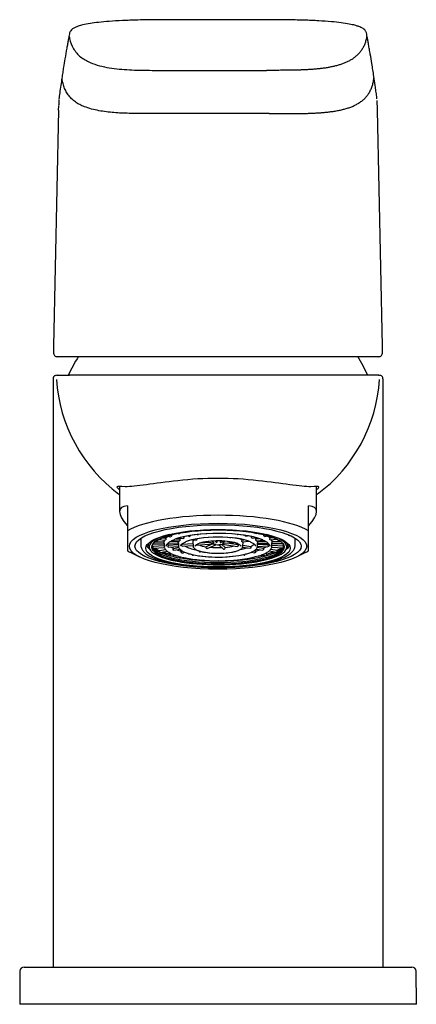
# Model space of a CAD drawing. Header units: millimetres. Extents: x -18 to 318, y -35 to 435.
# Tile 2 of 3: x 54 to 102, y 316 to 435. Entities that reach past the tile are written whole.
import ezdxf

# ---------------------------------------------------------------- set-up
doc = ezdxf.new("R2010")
doc.units = ezdxf.units.MM
doc.layers.add('DV1_Standard', color=7, linetype='Continuous')
doc.layers.add('Standard', color=7, linetype='Continuous')

# ---------------------------------------------------------------- blocks, each defined once
blk = doc.blocks.new('SE')
at = {"layer": 'DV1_Standard', "color": 7}
for p, q in [((71.67, 428.87), (83.8, 428.87)), ((58.62, 424.07), (58.64, 424.57)), ((58.6, 424.07), (58, 395.48)), ((97.25, 424.07), (97.25, 424.07)), ((97.87, 395.49), (97.27, 424.07)), ((97.37, 394.21), (58.5, 394.21)), ((57.94, 391.48), (57.94, 320.33)), ((58.44, 391.97), (59.95, 391.97)), ((97.38, 391.97), (59.95, 391.97)), ((97.38, 391.97), (97.43, 391.97)), ((97.94, 320.33), (97.94, 391.48)), ((66, 378.5), (66, 375.47)), ((89.87, 375.47), (89.87, 378.5)), ((66.96, 376.15), (66.96, 373.14)), ((88.91, 373.14), (88.91, 376.15)), ((66.96, 373.14), (66.96, 370.71)), ((88.91, 370.71), (88.91, 373.14)), ((68.59, 372.24), (68.59, 371.41)), ((70.32, 371.82), (71.39, 371.82)), ((70.73, 372.08), (71.59, 372.02)), ((71.18, 372.29), (71.63, 372.26)), ((71.39, 371.82), (71.39, 371.74)), ((71.6, 372.03), (71.6, 372.03)), ((71.63, 372.18), (71.63, 372.26)), ((71.77, 372.5), (72.22, 372.43)), ((72.11, 371.82), (73.13, 371.83)), ((72.24, 372.44), (72.24, 372.44)), ((72.3, 372.67), (72.3, 372.58)), ((72.37, 371.97), (73.27, 371.91)), ((72.86, 372.18), (73.31, 372.15)), ((73.09, 372.82), (73.23, 372.79)), ((73.13, 371.83), (73.13, 371.74)), ((73.21, 372.29), (73.73, 372.21)), ((73.26, 372.79), (73.27, 372.79)), ((73.29, 371.92), (73.28, 371.91)), ((73.31, 372.15), (73.31, 372.06)), ((73.76, 372.22), (73.75, 372.22)), ((73.81, 372.44), (73.81, 372.36)), ((74.27, 372.53), (74.47, 372.47)), ((74.51, 372.48), (74.5, 372.47)), ((74.78, 372.06), (75.28, 371.99)), ((75.3, 371.99), (75.3, 371.99)), ((75.36, 372.14), (75.36, 372.18)), ((75.41, 372.69), (75.44, 372.68)), ((75.5, 372.68), (75.49, 372.68)), ((76.47, 371.81), (77.38, 371.68)), ((77.28, 371.86), (77.26, 371.89)), ((77.55, 371.91), (77.66, 371.81)), ((78.31, 371.76), (78.61, 371.9)), ((78.76, 371.9), (78.7, 371.81)), ((79.42, 372.29), (79.43, 372.29)), ((79.48, 372.3), (79.51, 372.31)), ((80.29, 372.69), (80.3, 372.69)), ((80.82, 372.05), (81.06, 372.06)), ((80.82, 372.05), (80.82, 371.96)), ((80.85, 371.82), (80.85, 371.81)), ((80.86, 371.81), (81.72, 371.87)), ((81.3, 372.49), (81.29, 372.49)), ((81.33, 372.49), (81.52, 372.54)), ((82.01, 372.38), (82.01, 372.45)), ((82.07, 372.24), (82.07, 372.24)), ((82.09, 372.23), (82.58, 372.31)), ((82.51, 372.82), (82.52, 372.81)), ((82.53, 372.17), (82.94, 372.2)), ((82.53, 372.17), (82.53, 372.09)), ((82.55, 372.81), (82.67, 372.85)), ((82.56, 371.94), (82.56, 371.94)), ((82.57, 371.93), (83.44, 372)), ((82.74, 371.85), (83.72, 371.85)), ((82.74, 371.77), (82.74, 371.85)), ((83.5, 372.66), (83.5, 372.61)), ((83.56, 372.47), (83.57, 372.47)), ((83.59, 372.46), (84.01, 372.53)), ((84.21, 372.29), (84.2, 372.21)), ((84.21, 372.29), (84.61, 372.32)), ((84.24, 372.06), (84.24, 372.06)), ((84.25, 372.06), (85.08, 372.12)), ((84.48, 371.86), (84.48, 371.77)), ((84.48, 371.86), (85.5, 371.86)), ((86.62, 372.55), (86.66, 372.56)), ((87.29, 371.41), (87.29, 372.24)), ((69.46, 371.41), (69.48, 371.38)), ((69.47, 371.41), (69.52, 371.27)), ((69.5, 371.31), (69.64, 370.96)), ((70.03, 371.27), (71.4, 371.37)), ((70.03, 371.27), (70.03, 371.24)), ((70.03, 371.19), (70.03, 371.24)), ((70.08, 371.58), (71.4, 371.58)), ((70.08, 371.04), (70.08, 371.04)), ((70.09, 371.03), (71.44, 371.13)), ((70.83, 370.76), (71.57, 370.87)), ((70.83, 370.76), (70.83, 370.73)), ((70.84, 370.67), (70.83, 370.73)), ((70.94, 370.53), (71.8, 370.66)), ((71.4, 371.59), (71.41, 371.27)), ((71.8, 371.58), (73.13, 371.59)), ((71.88, 371.4), (73.14, 371.49)), ((71.88, 371.4), (71.88, 371.32)), ((71.91, 371.17), (71.91, 371.17)), ((71.92, 371.17), (73.15, 371.25)), ((72.49, 371.01), (73.18, 371.12)), ((72.49, 371.01), (72.49, 370.93)), ((72.55, 370.78), (72.55, 370.78)), ((72.57, 370.78), (73.34, 370.9)), ((73.13, 371.59), (73.14, 371.28)), ((73.47, 370.68), (73.59, 370.71)), ((73.47, 370.68), (73.47, 370.59)), ((73.55, 371.52), (74.91, 371.62)), ((73.55, 371.52), (73.55, 371.44)), ((73.58, 371.29), (73.58, 371.29)), ((73.59, 371.29), (74.92, 371.38)), ((74.9, 371.8), (74.92, 371.28)), ((75.29, 371.42), (75.29, 371.41)), ((75.3, 371.41), (77.36, 371.56)), ((75.77, 370.59), (75.87, 370.64)), ((75.86, 371.69), (76.84, 371.76)), ((76.48, 371.2), (77.23, 371.55)), ((76.48, 371.2), (76.48, 371.12)), ((76.58, 370.99), (76.59, 370.99)), ((76.64, 370.99), (77.67, 371.46)), ((77.11, 371.7), (77.09, 371.72)), ((78.04, 371.46), (78.58, 370.95)), ((78.4, 371.5), (78.8, 371.13)), ((78.45, 371.52), (80.31, 371.25)), ((78.53, 371.64), (79.82, 371.74)), ((78.67, 370.92), (78.68, 370.92)), ((78.8, 371.05), (78.8, 371.13)), ((79.05, 371.68), (80.39, 371.49)), ((80.33, 371.26), (80.33, 371.26)), ((80.39, 371.4), (80.39, 371.49)), ((80.92, 371.16), (81.85, 371.03)), ((80.95, 371.28), (80.97, 371.8)), ((80.96, 371.4), (81.93, 371.26)), ((81.87, 371.03), (81.88, 371.03)), ((81.93, 371.18), (81.93, 371.26)), ((82.34, 370.74), (82.49, 370.7)), ((82.49, 370.61), (82.49, 370.7)), ((82.56, 370.92), (83.37, 370.81)), ((82.7, 371.15), (83.45, 371.04)), ((82.73, 371.28), (82.74, 371.63)), ((82.73, 371.28), (83.99, 371.2)), ((82.74, 371.62), (82.74, 371.62)), ((82.74, 371.61), (84.04, 371.62)), ((82.74, 371.52), (84.02, 371.44)), ((83.39, 370.81), (83.39, 370.81)), ((83.45, 370.96), (83.45, 371.04)), ((84, 371.2), (84, 371.2)), ((84.03, 371.35), (84.02, 371.44)), ((84.12, 370.7), (85.02, 370.56)), ((84.33, 370.91), (85.12, 370.8)), ((84.45, 371.17), (85.83, 371.07)), ((84.47, 371.27), (84.48, 371.7)), ((84.47, 371.41), (85.89, 371.31)), ((84.48, 371.62), (84.48, 371.62)), ((84.48, 371.62), (85.76, 371.62)), ((85.12, 370.77), (85.12, 370.8)), ((85.12, 370.77), (85.12, 370.71)), ((85.83, 371.08), (85.83, 371.08)), ((85.89, 371.28), (85.88, 371.23)), ((85.89, 371.28), (85.89, 371.31)), ((86.24, 370.96), (86.37, 371.32)), ((86.4, 371.38), (86.41, 371.41)), ((67.36, 370.5), (68.41, 369.98)), ((70.92, 370.53), (70.91, 370.53)), ((72.12, 370.32), (72.3, 370.37)), ((72.12, 370.32), (72.12, 370.29)), ((72.13, 370.23), (72.12, 370.29)), ((72.23, 370.1), (72.23, 370.1)), ((72.26, 370.1), (72.69, 370.21)), ((73.55, 370.45), (73.56, 370.45)), ((73.59, 370.45), (73.93, 370.54)), ((73.94, 369.77), (73.93, 369.77)), ((73.99, 369.77), (74.13, 369.84)), ((74.86, 370.2), (74.87, 370.19)), ((74.92, 370.2), (74.99, 370.23)), ((75.71, 370.59), (75.72, 370.59)), ((75.91, 369.56), (75.9, 369.56)), ((78.02, 369.5), (78.01, 369.5)), ((78.02, 369.5), (78.02, 369.5)), ((79.15, 370.48), (79.16, 370.48)), ((80.13, 369.57), (80.12, 369.57)), ((80.98, 370.26), (81.07, 370.22)), ((81.12, 370.21), (81.13, 370.21)), ((81.87, 369.86), (82.03, 369.79)), ((82, 370.56), (82.37, 370.47)), ((82.09, 369.79), (82.08, 369.79)), ((82.21, 369.94), (82.2, 369.92)), ((82.4, 370.47), (82.41, 370.47)), ((83.27, 370.24), (83.73, 370.13)), ((83.66, 370.41), (83.87, 370.35)), ((83.76, 370.13), (83.76, 370.13)), ((83.87, 370.32), (83.86, 370.27)), ((83.87, 370.32), (83.87, 370.35)), ((85.04, 370.57), (85.04, 370.57)), ((87.46, 369.98), (88.51, 370.5)), ((53.93, 319.84), (53.9, 315.83)), ((54.45, 320.33), (71.03, 320.33)), ((71.03, 320.33), (84.84, 320.33)), ((84.84, 320.33), (101.43, 320.33)), ((101.44, 320.33), (101.43, 320.33)), ((101.98, 315.83), (101.94, 319.84)), ((101.96, 315.83), (53.9, 315.83)), ((101.98, 315.83), (101.96, 315.83))]:
    blk.add_line(p, q, dxfattribs=at)
for centre, radius, start, end in [((58.49, 394.71), 0.5, 178.8014, 270), ((58.49, 394.72), 0.501, 180.0399, 200.87), ((97.38, 394.71), 0.5, 270, 1.1986), ((77.94, 383.57), 20, 147.8006, 155.1654), ((77.94, 383.57), 20, 24.8346, 32.193), ((97.38, 394.71), 0.497, 286.6806, 289.1494), ((77.3, 392.78), 19, 183.9646, 233.1773), ((78.67, 392.71), 18.9, 306.7214, 356.2328), ((77.94, 338.19), 41.3, 83.2193, 96.7808), ((71.98, 371.77), 0.591, 153.932, 175.0574), ((73.07, 370.6), 2.2, 121.5212, 131.0704), ((73.56, 371.78), 0.433, 161.2769, 173.7178), ((75.47, 372.81), 0.136, 282.6062, 308.3238), ((77.84, 372), 0.266, 226.0023, 257.3409), ((77.61, 371.89), 0.233, 321.3167, 11.5553), ((78.73, 371.76), 0.528, 161.6256, 182.905), ((78.31, 372.1), 0.482, 288.4518, 322.7616), ((79.45, 372.42), 0.135, 233.2261, 258.446), ((80.32, 372.82), 0.135, 236.6282, 258.2951), ((79.25, 369.43), 3.05, 58.9983, 62.329), ((82.28, 371.76), 0.471, 10.9627, 22.7264), ((83.85, 371.75), 0.643, 9.6909, 29.6241), ((70.56, 371.84), 0.804, 218.6443, 228.6384), ((70.56, 371.88), 0.804, 219.649, 228.6083), ((70.45, 371.23), 0.417, 185.4194, 204.147), ((70.15, 371.12), 0.107, 216.0961, 226.1846), ((72.02, 373.51), 3.03, 234.5417, 246.9248), ((72.02, 373.54), 3.03, 235.5533, 246.9125), ((71.07, 370.7), 0.232, 185.4758, 219.9324), ((59.36, 371.32), 12.04, 1.2724, 1.9752), ((72.29, 371.86), 0.614, 210.6765, 227.7438), ((75.1, 377.05), 6.58, 250.8439, 255.6198), ((64.39, 371.45), 8.74, 0.9582, 1.9261), ((75.99, 375.31), 4.52, 241.9477, 260.437), ((75.74, 370.72), 0.134, 179.4049, 257.7616), ((76.75, 373.95), 2.76, 245.6027, 264.3163), ((76.61, 371.12), 0.134, 179.1517, 257.5833), ((77.94, 381.2), 10.1, 264.4795, 272.6835), ((77.43, 372.05), 0.482, 227.1982, 266.5617), ((77.66, 372.36), 0.885, 245.9053, 262.3202), ((77.35, 371.79), 0.23, 273.8848, 285.7796), ((77.44, 372.06), 0.385, 261.8428, 272.8041), ((77.93, 373.8), 2.35, 263.5632, 272.8373), ((78.06, 372.9), 1.44, 274.7096, 286.8381), ((78.18, 372.05), 0.318, 276.1308, 295.6235), ((78.43, 371.98), 0.441, 268.6116, 304.3268), ((78.51, 372.01), 0.369, 263.8047, 273.8563), ((78.66, 371.03), 0.114, 227.3133, 274.3618), ((78.67, 371.05), 0.131, 275.4238, 358.1047), ((78.48, 371.96), 0.398, 305.0037, 309.4428), ((78.49, 376.4), 5.28, 273.3702, 285.5199), ((78.84, 379.33), 8.65, 281.8061, 287.7158), ((80.91, 376.65), 6.16, 284.9331, 289.8891), ((85.39, 371.67), 2.65, 177.9449, 181.1372), ((83.63, 371.84), 0.564, 314.7871, 329.1248), ((87.28, 371.67), 2.81, 177.8515, 180.8672), ((84.88, 370.73), 0.235, 320.973, 354.7739), ((84.01, 373.27), 2.74, 293.9982, 307.2104), ((84.01, 373.3), 2.74, 294.0114, 306.125), ((85.72, 371.19), 0.16, 317.3346, 323.9286), ((85.44, 371.27), 0.445, 337.157, 354.6815), ((85.37, 371.85), 0.739, 313.8773, 319.0139), ((85.37, 371.81), 0.74, 313.8455, 319.9675), ((85.94, 371.52), 0.482, 329.9041, 347.6353), ((70.95, 370.62), 0.0961, 229.1777, 245.5438), ((70.93, 370.56), 0.0299, 242.9735, 275.6726), ((74.23, 378.62), 8.6, 249.4899, 255.806), ((74.23, 378.66), 8.6, 249.9475, 255.8001), ((72.3, 370.25), 0.178, 185.9411, 231.7531), ((72.26, 370.21), 0.119, 238.0223, 255.2942), ((72.25, 370.15), 0.0588, 253.8809, 281.2827), ((76.29, 386.74), 16.97, 257.3604, 259.3011), ((76.29, 386.77), 16.97, 257.5995, 258.2462), ((73.96, 369.91), 0.151, 186.0998, 240.4299), ((73.95, 369.91), 0.141, 244.1087, 261.4373), ((73.95, 369.86), 0.0928, 260.66, 283.4788), ((73.95, 369.86), 0.0916, 286.8981, 295.6159), ((74.89, 370.33), 0.134, 201.162, 257.8381), ((75.91, 369.69), 0.133, 218.1044, 246.6762), ((75.91, 369.71), 0.151, 248.5376, 266.095), ((75.92, 369.69), 0.124, 265.6962, 285.7114), ((75.92, 369.67), 0.105, 287.0315, 315.3076), ((78.01, 369.61), 0.118, 236.7303, 250.8827), ((78.01, 369.64), 0.147, 251.9906, 270.1658), ((78.02, 369.64), 0.147, 270.0761, 288.3208), ((79.14, 370.61), 0.131, 275.2724, 306.546), ((80.11, 369.68), 0.104, 226.9425, 253.0312), ((80.11, 369.7), 0.127, 254.8408, 274.2647), ((80.12, 369.73), 0.156, 274.5211, 291.5048), ((80.12, 369.71), 0.134, 293.8588, 321.7004), ((81.09, 370.34), 0.135, 283.1239, 342.7007), ((82.07, 369.88), 0.0914, 244.821, 252.5449), ((82.06, 369.88), 0.0962, 257.3569, 279.0503), ((82.07, 369.93), 0.143, 279.1798, 296.13), ((82.05, 369.93), 0.152, 300.1661, 353.9178), ((79.72, 386.05), 16.27, 280.7468, 283.1248), ((79.72, 386.09), 16.27, 281.6945, 282.874), ((83.74, 370.19), 0.0616, 260.032, 285.5303), ((83.73, 370.25), 0.127, 285.9656, 301.9422), ((83.68, 370.28), 0.179, 308.9295, 354.2598), ((81.82, 378.1), 8.04, 284.7383, 291.321), ((81.82, 378.13), 8.04, 284.7445, 290.8372), ((84.99, 370.67), 0.113, 296.7727, 310.4708), ((54.43, 319.83), 0.5, 90, 179.5), ((101.44, 319.83), 0.5, 0.5, 90)]:
    blk.add_arc(centre, radius, start, end, dxfattribs=at)
for centre, major_axis, ratio, start_param, end_param in [((77.94, 368.82), (11.86, -6.96), 0.194963, 2.851774, 3.659426), ((77.94, 368.82), (-11.86, -6.96), 0.194963, 2.623759, 3.431411), ((77.94, 371.93), (11.93, 0), 0.258819, 0.403826, 2.737767), ((77.94, 371.18), (8.34, 0), 0.258303, 2.354409, 6.283185), ((77.94, 371.17), (-6.4, 0), 0.258819, 3.69987, 5.674927), ((77.94, 371.17), (6.4, 0), 0.258819, 0.598406, 2.492074), ((77.94, 371.8), (-4.81, 0), 0.258303, -0.369616, -0.279569), ((77.94, 371.17), (-4.67, 0), 0.258819, 3.705834, 5.724589), ((77.94, 371.17), (-4.66, 0), 0.258819, 3.69992, 5.722851), ((77.94, 371.17), (-2.88, 0), 0.258819, 3.831878, 5.704582), ((77.94, 371.17), (-2.89, 0), 0.258819, 3.734662, 5.611365), ((77.94, 371.8), (4.81, 0), 0.258303, 0.299856, 0.391494), ((77.94, 371.18), (8.34, 0), 0.258303, 0, 0.786693), ((77.94, 371.81), (6.55, 0), 0.258303, 0.292461, 0.42918), ((77.94, 371.93), (-11.93, 0), 0.258819, 0.403826, 0.48262), ((77.94, 371.63), (8.51, 0), 0.258303, 3.175912, 3.240061), ((77.94, 371.36), (8.02, 0), 0.258303, 3.165238, 6.248256), ((77.94, 371.61), (-8.16, 0), 0.258303, 0.196123, 0.26678), ((77.94, 371.61), (-8.16, 0), 0.258303, 0.277104, 0.528179), ((77.94, 371.29), (6.53, 0), 0.258819, 3.15105, 3.157455), ((77.94, 371.29), (6.27, 0), 0.258819, 3.132135, 3.143919), ((77.94, 371.81), (-6.25, 0), 0.258303, 0.395287, 0.512275), ((77.94, 371.29), (-4.79, 0), 0.258819, 0.003601, 0.009457), ((77.94, 371.29), (-4.53, 0), 0.258819, -0.018722, -0.009457), ((77.94, 371.29), (3.02, 0), 0.258819, 3.137625, 3.15105), ((77.94, 371.17), (-2.88, 0), 0.258819, 0.930453, 2.360307), ((77.94, 371.29), (3.02, 0), 0.258819, -0.018446, -0.009457), ((77.94, 371.29), (-4.79, 0), 0.258819, -3.158042, -3.15105), ((77.94, 371.81), (6.25, 0), 0.258303, -0.491979, -0.375638), ((77.94, 371.29), (6.27, 0), 0.258819, 0.001512, 0.009457), ((77.94, 371.29), (6.53, 0), 0.258819, -0.009457, -0.002632), ((77.94, 371.61), (8.16, 0), 0.258303, -0.507886, -0.256811), ((77.94, 371.61), (-8.16, 0), 0.258303, -3.38808, -3.337716), ((77.94, 371.63), (8.51, 0), 0.258303, -0.098468, -0.034359), ((77.94, 371.93), (-11.93, 0), 0.258819, -3.624213, -3.545419), ((77.94, 371.61), (-8.16, 0), 0.258303, 0.539304, 0.789662), ((77.94, 371.61), (-8.16, 0), 0.258303, 0.801421, 1.051233), ((77.94, 371.17), (6.4, 0), 0.258819, 3.956499, 5.542093), ((77.94, 371.61), (-8.16, 0), 0.258303, 1.063451, 1.312895), ((77.94, 371.17), (-6.4, 0), 0.258819, 0.910403, 2.194064), ((77.94, 371.17), (-4.67, 0), 0.258819, 0.848561, 2.337591), ((77.94, 371.17), (-4.66, 0), 0.258819, 0.999217, 2.307095), ((77.94, 371.61), (-8.16, 0), 0.258303, 1.32539, 1.574649), ((77.94, 371.17), (-2.89, 0), 0.258819, 1.013618, 2.220121), ((77.94, 371.61), (8.16, 0), 0.258303, 4.728829, 4.978088), ((77.94, 371.61), (8.16, 0), 0.258303, -1.292602, -1.043158), ((77.94, 371.61), (8.16, 0), 0.258303, -1.03094, -0.781128), ((77.94, 371.61), (8.16, 0), 0.258303, -0.769369, -0.519011)]:
    blk.add_ellipse(centre, major_axis=major_axis, ratio=ratio, start_param=start_param, end_param=end_param, dxfattribs=at)
for centre, major_axis in [((77.94, 371.27), (-10.75, 0)), ((77.94, 371.27), (-10.07, 0)), ((77.94, 371.03), (8.75, 0))]:
    blk.add_ellipse(centre, major_axis=major_axis, ratio=0.258819, dxfattribs=at)
for points, knots in [([(97.2, 425.43), (97.2, 425.52), (97.17, 425.83), (97.08, 426.36), (96.96, 427.18), (96.81, 428.29), (96.61, 429.55), (96.43, 430.64), (96.29, 431.41), (96.19, 431.96), (96.11, 432.44), (96.03, 432.87), (95.97, 433.2), (95.91, 433.48), (95.78, 433.69), (95.63, 433.85), (95.41, 433.99), (95.14, 434.12), (94.88, 434.22), (94.49, 434.34), (93.85, 434.48), (92.89, 434.63), (91.65, 434.76), (90.13, 434.87), (88.27, 434.95), (86.08, 434.99), (82.59, 435), (78.42, 435), (74.17, 435), (70.93, 435), (68.46, 434.97), (66.38, 434.9), (64.77, 434.8), (63.47, 434.68), (62.38, 434.54), (61.57, 434.39), (61, 434.22), (60.48, 434.02), (60.03, 433.69), (59.91, 433.27), (59.86, 432.94), (59.78, 432.51), (59.7, 432.05), (59.56, 431.29), (59.4, 430.35), (59.23, 429.37), (59.11, 428.6), (59, 427.87), (58.9, 427.04), (58.75, 426.21), (58.68, 425.63), (58.66, 425.38)], [0, 0, 0, 0, 0.011989, 0.041827, 0.072242, 0.122282, 0.1932, 0.244578, 0.27269, 0.29792, 0.319666, 0.338169, 0.354147, 0.365271, 0.369287, 0.374719, 0.381288, 0.386037, 0.389727, 0.395062, 0.403103, 0.411865, 0.420649, 0.4306, 0.441222, 0.453627, 0.467802, 0.499983, 0.523912, 0.539212, 0.554634, 0.565478, 0.575468, 0.584528, 0.592641, 0.601979, 0.60961, 0.615762, 0.630387, 0.642973, 0.657832, 0.675977, 0.697815, 0.721821, 0.78101, 0.826373, 0.856256, 0.887732, 0.925599, 0.966356, 1, 1, 1, 1]), ([(59.9, 432.98), (59.92, 432.89), (60.02, 432.38), (60.36, 431.45), (61.24, 430.44), (62.41, 429.79), (63.56, 429.41), (64.76, 429.16), (65.97, 429.02), (67.19, 428.93), (68.41, 428.89), (69.63, 428.87), (70.86, 428.87), (71.67, 428.87), (72.08, 428.87)], [0, 0, 0, 0, 0.018326, 0.110128, 0.201931, 0.293733, 0.382017, 0.470301, 0.558585, 0.646869, 0.735153, 0.823437, 0.911721, 1, 1, 1, 1]), ([(71.75, 423.63), (71.75, 423.63), (71.44, 423.63), (70.83, 423.63), (69.91, 423.63), (68.99, 423.63), (68.08, 423.64), (67.16, 423.66), (66.24, 423.69), (65.33, 423.75), (64.41, 423.84), (63.5, 423.98), (62.62, 424.17), (61.74, 424.46), (61.19, 424.71), (60.65, 425.03), (60.18, 425.42), (59.77, 425.88), (59.46, 426.41), (59.23, 426.97), (59.1, 427.48), (59.05, 427.8), (59.04, 427.92)], [0, 0, 0, 0, 0.000001, 0.057854, 0.115708, 0.173562, 0.231416, 0.289269, 0.347123, 0.404977, 0.46283, 0.520684, 0.578538, 0.636392, 0.684332, 0.732272, 0.780212, 0.828152, 0.876092, 0.924032, 0.971972, 1, 1, 1, 1]), ([(58.66, 425.31), (58.65, 425.26), (58.63, 425.03), (58.63, 424.81), (58.62, 424.61)], [0, 0, 0, 0, 0.230455, 1, 1, 1, 1]), ([(97.27, 424.07), (97.27, 424.19), (97.26, 424.42), (97.24, 424.81), (97.22, 425.08), (97.22, 425.23), (97.21, 425.24)], [0, 0, 0, 0, 0.269021, 0.596572, 0.982593, 1, 1, 1, 1]), ([(84.13, 423.63), (83.54, 423.63), (82.35, 423.63), (80.59, 423.63), (78.82, 423.63), (77.05, 423.63), (75.28, 423.63), (73.52, 423.63), (72.33, 423.63), (71.75, 423.63)], [0, 0, 0, 0, 0.142857, 0.285715, 0.428572, 0.57143, 0.714287, 0.857144, 1, 1, 1, 1]), ([(58, 395.47), (58, 395.29), (58, 395.14), (57.99, 394.87), (57.99, 394.77), (57.99, 394.74)], [0, 0, 0, 0, 0.429139, 0.429139, 1, 1, 1, 1]), ([(97.88, 394.73), (97.88, 394.76), (97.88, 394.85), (97.88, 395.13), (97.87, 395.29), (97.87, 395.47)], [0, 0, 0, 0, 0.584618, 0.584618, 1, 1, 1, 1]), ([(58.44, 391.97), (58.36, 391.96), (58.26, 391.95), (58.13, 391.9), (58.06, 391.84), (58.01, 391.77), (57.95, 391.64), (57.94, 391.55), (57.94, 391.47)], [0, 0, 0, 0, 0.267791, 0.386378, 0.500022, 0.613662, 0.732239, 1, 1, 1, 1]), ([(97.94, 391.47), (97.93, 391.55), (97.92, 391.69), (97.82, 391.85), (97.66, 391.95), (97.52, 391.96), (97.43, 391.97)], [0, 0, 0, 0, 0.251254, 0.499989, 0.748735, 1, 1, 1, 1]), ([(73.06, 379.2), (71.63, 379.05), (70.34, 378.86), (68.16, 378.57), (67.29, 378.48), (66.1, 378.47), (65.76, 378.54), (65.65, 378.44), (65.75, 378.32), (66, 378.11)], [0, 0, 0, 0, 0.269432, 0.269432, 0.538863, 0.538863, 0.808295, 0.808295, 1, 1, 1, 1]), ([(89.88, 378.11), (89.95, 378.18), (90.01, 378.23), (90.17, 378.39), (90.21, 378.45), (90.11, 378.54), (89.77, 378.47), (88.59, 378.48), (87.71, 378.57), (85.55, 378.86), (84.25, 379.05), (82.81, 379.2)], [0, 0, 0, 0, 0.056616, 0.056616, 0.191385, 0.191385, 0.460923, 0.460923, 0.730462, 0.730462, 1, 1, 1, 1]), ([(77.85, 373.25), (79.98, 373.25), (82.06, 373.04), (85.08, 372.27), (85.96, 371.73), (85.99, 370.92), (85.79, 370.65), (85.01, 370.14), (84.42, 369.91), (82.95, 369.52), (82.06, 369.37), (80.13, 369.15), (79.08, 369.1), (75.89, 369.09), (73.81, 369.31), (70.8, 370.07), (69.91, 370.61), (69.88, 371.42), (70.08, 371.7), (70.87, 372.2), (71.46, 372.43), (72.92, 372.82), (73.81, 372.97), (75.74, 373.19), (76.79, 373.25), (77.85, 373.25)], [0, 0, 0, 0, 0.125, 0.125, 0.25, 0.25, 0.3125, 0.3125, 0.375, 0.375, 0.4375, 0.4375, 0.5, 0.5, 0.625, 0.625, 0.75, 0.75, 0.8125, 0.8125, 0.875, 0.875, 0.9375, 0.9375, 1, 1, 1, 1]), ([(77.85, 373.25), (75.74, 373.24), (73.67, 373.01), (70.73, 372.23), (69.89, 371.69), (69.92, 370.88), (70.14, 370.61), (70.97, 370.11), (71.57, 369.88), (73.06, 369.5), (73.96, 369.35), (75.91, 369.14), (76.96, 369.09), (80.14, 369.1), (82.2, 369.33), (85.14, 370.11), (85.98, 370.65), (85.95, 371.47), (85.73, 371.74), (84.91, 372.23), (84.3, 372.46), (82.81, 372.84), (81.91, 373), (79.97, 373.2), (78.91, 373.25), (77.85, 373.25)], [0, 0, 0, 0, 0.125, 0.125, 0.25, 0.25, 0.3125, 0.3125, 0.375, 0.375, 0.4375, 0.4375, 0.5, 0.5, 0.625, 0.625, 0.75, 0.75, 0.8125, 0.8125, 0.875, 0.875, 0.9375, 0.9375, 1, 1, 1, 1]), ([(71.63, 372.18), (71.63, 372.16), (71.63, 372.15), (71.63, 372.13), (71.63, 372.12), (71.63, 372.11), (71.63, 372.09), (71.62, 372.08), (71.62, 372.07), (71.62, 372.06), (71.61, 372.05), (71.61, 372.04), (71.61, 372.04), (71.61, 372.03), (71.6, 372.03), (71.6, 372.03)], [0, 0, 0, 0, 0.221311, 0.221311, 0.221311, 0.442628, 0.442628, 0.442628, 0.663859, 0.663859, 0.663859, 0.885042, 0.885042, 0.885042, 1, 1, 1, 1]), ([(71.67, 371.29), (71.67, 371.31), (71.67, 371.35), (71.69, 371.43), (71.75, 371.53), (71.85, 371.64), (71.98, 371.74), (72.14, 371.85), (72.34, 371.96), (72.54, 372.05), (72.67, 372.1), (72.74, 372.12)], [0, 0, 0, 0, 0.07476, 0.199037, 0.315956, 0.439946, 0.560901, 0.681424, 0.802267, 0.923752, 1, 1, 1, 1]), ([(72.3, 372.58), (72.3, 372.57), (72.3, 372.55), (72.3, 372.54), (72.29, 372.53), (72.29, 372.51), (72.29, 372.5), (72.28, 372.49), (72.28, 372.48), (72.27, 372.47), (72.27, 372.46), (72.26, 372.45), (72.25, 372.45), (72.25, 372.44), (72.25, 372.44), (72.24, 372.44)], [0, 0, 0, 0, 0.221311, 0.221311, 0.221311, 0.442628, 0.442628, 0.442628, 0.663859, 0.663859, 0.663859, 0.885042, 0.885042, 0.885042, 1, 1, 1, 1]), ([(73.26, 372.79), (73.25, 372.79), (73.24, 372.79), (73.23, 372.79), (73.23, 372.79), (73.23, 372.79), (73.23, 372.79)], [0, 0, 0, 0, 0.940951, 0.940951, 0.940951, 1, 1, 1, 1]), ([(73.34, 372.87), (73.34, 372.86), (73.34, 372.86), (73.33, 372.85), (73.33, 372.84), (73.32, 372.83), (73.31, 372.82), (73.3, 372.81), (73.29, 372.8), (73.28, 372.8), (73.28, 372.8), (73.27, 372.79), (73.27, 372.79)], [0, 0, 0, 0, 0.179725, 0.179725, 0.179725, 0.505307, 0.505307, 0.505307, 0.830819, 0.830819, 0.830819, 1, 1, 1, 1]), ([(73.31, 372.06), (73.31, 372.05), (73.31, 372.04), (73.31, 372.02), (73.31, 372.01), (73.31, 371.99), (73.31, 371.98), (73.31, 371.97), (73.3, 371.96), (73.3, 371.95), (73.3, 371.94), (73.29, 371.93), (73.29, 371.92), (73.29, 371.92), (73.29, 371.92), (73.29, 371.92)], [0, 0, 0, 0, 0.22126, 0.22126, 0.22126, 0.442527, 0.442527, 0.442527, 0.663715, 0.663715, 0.663715, 0.884894, 0.884894, 0.884894, 1, 1, 1, 1]), ([(73.41, 371.31), (73.41, 371.31), (73.41, 371.34), (73.43, 371.4), (73.48, 371.48), (73.57, 371.56), (73.7, 371.65), (73.86, 371.74), (73.97, 371.79), (74.04, 371.82)], [0, 0, 0, 0, 0.064882, 0.225775, 0.377016, 0.537448, 0.695233, 0.85332, 1, 1, 1, 1]), ([(73.81, 372.36), (73.81, 372.35), (73.81, 372.33), (73.81, 372.32), (73.81, 372.31), (73.81, 372.29), (73.8, 372.28), (73.8, 372.27), (73.79, 372.26), (73.79, 372.25), (73.78, 372.24), (73.77, 372.23), (73.77, 372.22), (73.76, 372.22), (73.76, 372.22), (73.76, 372.22)], [0, 0, 0, 0, 0.22126, 0.22126, 0.22126, 0.442527, 0.442527, 0.442527, 0.663715, 0.663715, 0.663715, 0.884894, 0.884894, 0.884894, 1, 1, 1, 1]), ([(74.5, 372.47), (74.49, 372.47), (74.48, 372.47), (74.47, 372.47), (74.47, 372.47), (74.47, 372.47), (74.47, 372.47)], [0, 0, 0, 0, 0.941021, 0.941021, 0.941021, 1, 1, 1, 1]), ([(74.59, 372.58), (74.59, 372.58), (74.59, 372.58), (74.59, 372.57), (74.59, 372.56), (74.58, 372.55), (74.57, 372.54), (74.57, 372.52), (74.56, 372.51), (74.55, 372.5), (74.54, 372.5), (74.53, 372.49), (74.52, 372.48), (74.52, 372.48), (74.51, 372.48), (74.51, 372.48)], [0, 0, 0, 0, 0.022654, 0.022654, 0.022654, 0.300351, 0.300351, 0.300351, 0.57795, 0.57795, 0.57795, 0.855538, 0.855538, 0.855538, 1, 1, 1, 1]), ([(74.9, 371.8), (74.9, 371.83), (74.91, 371.86), (74.94, 371.94), (74.98, 371.98), (75.02, 372.02)], [0, 0, 0, 0, 0.443245, 0.443245, 1, 1, 1, 1]), ([(75.36, 372.14), (75.36, 372.12), (75.36, 372.11), (75.36, 372.09), (75.36, 372.08), (75.35, 372.07), (75.35, 372.05), (75.34, 372.04), (75.34, 372.03), (75.33, 372.02), (75.33, 372.01), (75.32, 372), (75.31, 372), (75.31, 372), (75.3, 371.99), (75.3, 371.99)], [0, 0, 0, 0, 0.221125, 0.221125, 0.221125, 0.442254, 0.442254, 0.442254, 0.663348, 0.663348, 0.663348, 0.884531, 0.884531, 0.884531, 1, 1, 1, 1]), ([(75.49, 372.68), (75.48, 372.67), (75.46, 372.67), (75.45, 372.68), (75.45, 372.68), (75.44, 372.68), (75.44, 372.68)], [0, 0, 0, 0, 0.696258, 0.696258, 0.696258, 1, 1, 1, 1]), ([(77.46, 371.68), (77.43, 371.69), (77.4, 371.71), (77.35, 371.77), (77.32, 371.81), (77.28, 371.86)], [0, 0, 0, 0, 0.5, 0.5, 1, 1, 1, 1]), ([(79.48, 372.3), (79.47, 372.29), (79.46, 372.29), (79.45, 372.29), (79.44, 372.29), (79.44, 372.29), (79.43, 372.29)], [0, 0, 0, 0, 0.6467557, 0.6467557, 0.6467557, 1, 1, 1, 1]), ([(80.35, 372.7), (80.34, 372.69), (80.33, 372.69), (80.32, 372.69), (80.31, 372.69), (80.31, 372.69), (80.3, 372.69)], [0, 0, 0, 0, 0.647842, 0.647842, 0.647842, 1, 1, 1, 1]), ([(80.85, 371.82), (80.85, 371.82), (80.84, 371.83), (80.84, 371.83), (80.84, 371.84), (80.83, 371.85), (80.83, 371.86), (80.83, 371.87), (80.83, 371.89), (80.82, 371.9), (80.82, 371.91), (80.82, 371.93), (80.82, 371.94), (80.82, 371.95), (80.82, 371.96), (80.82, 371.96)], [0, 0, 0, 0, 0.221231, 0.221231, 0.221231, 0.442462, 0.442462, 0.442462, 0.663684, 0.663684, 0.663684, 0.884828, 0.884828, 0.884828, 1, 1, 1, 1]), ([(80.86, 371.81), (80.86, 371.81), (80.86, 371.81), (80.86, 371.81), (80.86, 371.81), (80.86, 371.81), (80.85, 371.81)], [0, 0, 0, 0, 0.346343, 0.346343, 0.346343, 1, 1, 1, 1]), ([(81.29, 372.49), (81.28, 372.5), (81.27, 372.5), (81.26, 372.51), (81.26, 372.52), (81.25, 372.53), (81.24, 372.54), (81.23, 372.55), (81.22, 372.56), (81.22, 372.57), (81.22, 372.58), (81.22, 372.58), (81.21, 372.59)], [0, 0, 0, 0, 0.295647, 0.295647, 0.295647, 0.591295, 0.591295, 0.591295, 0.886927, 0.886927, 0.886927, 1, 1, 1, 1]), ([(81.33, 372.49), (81.33, 372.49), (81.32, 372.49), (81.32, 372.49), (81.31, 372.49), (81.31, 372.49), (81.3, 372.49)], [0, 0, 0, 0, 0.51859, 0.51859, 0.51859, 1, 1, 1, 1]), ([(81.84, 371.81), (81.91, 371.79), (82.02, 371.74), (82.18, 371.65), (82.3, 371.56), (82.39, 371.47), (82.45, 371.4), (82.47, 371.34), (82.47, 371.31), (82.47, 371.3)], [0, 0, 0, 0, 0.145355, 0.304106, 0.461405, 0.617324, 0.772971, 0.931627, 1, 1, 1, 1]), ([(82.07, 372.24), (82.06, 372.24), (82.05, 372.25), (82.05, 372.26), (82.04, 372.26), (82.03, 372.27), (82.03, 372.28), (82.02, 372.29), (82.02, 372.31), (82.02, 372.32), (82.01, 372.33), (82.01, 372.35), (82.01, 372.36), (82.01, 372.37), (82.01, 372.38), (82.01, 372.38)], [0, 0, 0, 0, 0.221204, 0.221204, 0.221204, 0.442409, 0.442409, 0.442409, 0.663601, 0.663601, 0.663601, 0.884775, 0.884775, 0.884775, 1, 1, 1, 1]), ([(82.09, 372.23), (82.09, 372.23), (82.09, 372.23), (82.09, 372.23), (82.08, 372.23), (82.08, 372.24), (82.07, 372.24)], [0, 0, 0, 0, 0.414934, 0.414934, 0.414934, 1, 1, 1, 1]), ([(82.51, 372.82), (82.5, 372.82), (82.49, 372.82), (82.48, 372.83), (82.47, 372.84), (82.46, 372.85), (82.45, 372.86), (82.45, 372.87), (82.44, 372.88), (82.44, 372.89)], [0, 0, 0, 0, 0.344092, 0.344092, 0.344092, 0.688183, 0.688183, 0.688183, 1, 1, 1, 1]), ([(82.55, 372.81), (82.54, 372.81), (82.54, 372.81), (82.53, 372.81), (82.53, 372.81), (82.52, 372.81), (82.52, 372.81)], [0, 0, 0, 0, 0.519198, 0.519198, 0.519198, 1, 1, 1, 1]), ([(82.56, 371.94), (82.56, 371.94), (82.55, 371.95), (82.55, 371.96), (82.55, 371.97), (82.54, 371.98), (82.54, 371.99), (82.54, 372), (82.54, 372.01), (82.53, 372.02), (82.53, 372.04), (82.53, 372.05), (82.53, 372.07), (82.53, 372.07), (82.53, 372.08), (82.53, 372.09)], [0, 0, 0, 0, 0.221204, 0.221204, 0.221204, 0.442409, 0.442409, 0.442409, 0.663601, 0.663601, 0.663601, 0.884775, 0.884775, 0.884775, 1, 1, 1, 1]), ([(82.57, 371.93), (82.57, 371.93), (82.57, 371.93), (82.57, 371.93), (82.57, 371.94), (82.57, 371.94), (82.56, 371.94)], [0, 0, 0, 0, 0.348371, 0.348371, 0.348371, 1, 1, 1, 1]), ([(83.31, 372.05), (83.39, 372.02), (83.53, 371.96), (83.73, 371.85), (83.89, 371.75), (84.02, 371.64), (84.12, 371.53), (84.18, 371.44), (84.21, 371.36), (84.2, 371.31), (84.2, 371.29)], [0, 0, 0, 0, 0.1238, 0.257561, 0.390582, 0.522844, 0.654708, 0.787002, 0.922554, 1, 1, 1, 1]), ([(83.56, 372.47), (83.56, 372.47), (83.55, 372.48), (83.54, 372.48), (83.54, 372.49), (83.53, 372.5), (83.53, 372.51), (83.52, 372.52), (83.52, 372.54), (83.51, 372.55), (83.51, 372.56), (83.51, 372.58), (83.5, 372.59), (83.5, 372.6), (83.5, 372.6), (83.5, 372.61)], [0, 0, 0, 0, 0.221181, 0.221181, 0.221181, 0.442362, 0.442362, 0.442362, 0.66354, 0.66354, 0.66354, 0.884735, 0.884735, 0.884735, 1, 1, 1, 1]), ([(83.59, 372.46), (83.59, 372.46), (83.58, 372.46), (83.58, 372.46), (83.58, 372.46), (83.57, 372.46), (83.57, 372.47)], [0, 0, 0, 0, 0.415673, 0.415673, 0.415673, 1, 1, 1, 1]), ([(84.24, 372.06), (84.23, 372.07), (84.23, 372.07), (84.22, 372.08), (84.22, 372.09), (84.22, 372.1), (84.21, 372.11), (84.21, 372.12), (84.21, 372.13), (84.21, 372.15), (84.21, 372.16), (84.21, 372.17), (84.2, 372.19), (84.2, 372.19), (84.2, 372.2), (84.2, 372.21)], [0, 0, 0, 0, 0.221181, 0.221181, 0.221181, 0.442362, 0.442362, 0.442362, 0.66354, 0.66354, 0.66354, 0.884735, 0.884735, 0.884735, 1, 1, 1, 1]), ([(84.25, 372.06), (84.25, 372.06), (84.25, 372.06), (84.24, 372.06), (84.24, 372.06), (84.24, 372.06), (84.24, 372.06)], [0, 0, 0, 0, 0.3491915, 0.3491915, 0.3491915, 1, 1, 1, 1]), ([(86.62, 372.55), (86.59, 372.55), (86.52, 372.57), (86.46, 372.62), (86.43, 372.66)], [0, 0, 0, 0, 0.556044, 1, 1, 1, 1]), ([(86.66, 372.56), (86.63, 372.55), (86.6, 372.56), (86.55, 372.6), (86.53, 372.61), (86.51, 372.62)], [0, 0, 0, 0, 0.711498, 0.711498, 1, 1, 1, 1]), ([(68.59, 371.42), (68.59, 371.38), (68.59, 371.3), (68.62, 371.14), (68.69, 370.96), (68.79, 370.78), (68.92, 370.61), (69.1, 370.44), (69.31, 370.28), (69.56, 370.12), (69.84, 369.97), (70.15, 369.83), (70.49, 369.7), (70.86, 369.57), (71.25, 369.45), (71.67, 369.34), (72.11, 369.24), (72.58, 369.15), (73.06, 369.06), (73.56, 368.99), (74.08, 368.92), (74.61, 368.86), (75.15, 368.81), (75.71, 368.77), (76.27, 368.73), (76.84, 368.71), (77.42, 368.7), (77.99, 368.69), (78.57, 368.7), (79.14, 368.72), (79.71, 368.74), (80.27, 368.77), (80.83, 368.82), (81.37, 368.87), (81.9, 368.93), (82.41, 369), (82.91, 369.08), (83.39, 369.17), (83.84, 369.26), (84.28, 369.36), (84.69, 369.47), (85.07, 369.59), (85.44, 369.72), (85.77, 369.85), (86.07, 369.99), (86.35, 370.14), (86.6, 370.3), (86.81, 370.48), (86.99, 370.65), (87.12, 370.83), (87.21, 371.01), (87.27, 371.19), (87.29, 371.33), (87.28, 371.4), (87.28, 371.42)], [0, 0, 0, 0, 0.007672, 0.023914, 0.040278, 0.057285, 0.075357, 0.09469, 0.115107, 0.13612, 0.157237, 0.178208, 0.199, 0.219631, 0.240131, 0.260527, 0.280841, 0.301091, 0.321291, 0.34145, 0.361578, 0.38168, 0.401763, 0.421831, 0.441886, 0.461933, 0.481975, 0.502013, 0.52205, 0.542088, 0.562129, 0.582176, 0.602231, 0.622298, 0.642379, 0.662478, 0.682602, 0.702754, 0.722944, 0.743179, 0.763473, 0.78384, 0.8043, 0.824877, 0.845604, 0.866511, 0.88762, 0.908895, 0.930032, 0.947965, 0.964733, 0.980643, 0.997551, 1, 1, 1, 1]), ([(71.41, 371.26), (71.41, 371.24), (71.41, 371.17), (71.45, 371.06), (71.53, 370.92), (71.64, 370.79), (71.78, 370.66), (71.97, 370.54), (72.19, 370.42), (72.43, 370.3), (72.71, 370.2), (73.02, 370.1), (73.29, 370.02), (73.44, 369.98), (73.49, 369.97)], [0, 0, 0, 0, 0.036056, 0.120257, 0.2061, 0.296012, 0.389901, 0.485923, 0.582326, 0.678342, 0.773909, 0.869094, 0.963983, 1, 1, 1, 1]), ([(71.91, 371.17), (71.9, 371.18), (71.9, 371.18), (71.9, 371.19), (71.89, 371.2), (71.89, 371.21), (71.89, 371.22), (71.88, 371.23), (71.88, 371.24), (71.88, 371.26), (71.88, 371.27), (71.88, 371.28), (71.88, 371.3), (71.88, 371.3), (71.88, 371.31), (71.88, 371.32)], [0, 0, 0, 0, 0.220923, 0.220923, 0.220923, 0.441834, 0.441834, 0.441834, 0.66293, 0.66293, 0.66293, 0.884314, 0.884314, 0.884314, 1, 1, 1, 1]), ([(71.92, 371.17), (71.92, 371.17), (71.92, 371.17), (71.91, 371.17), (71.91, 371.17), (71.91, 371.17), (71.91, 371.17)], [0, 0, 0, 0, 0.352683, 0.352683, 0.352683, 1, 1, 1, 1]), ([(72.55, 370.78), (72.54, 370.79), (72.53, 370.79), (72.52, 370.8), (72.52, 370.81), (72.51, 370.82), (72.51, 370.83), (72.5, 370.84), (72.5, 370.85), (72.49, 370.86), (72.49, 370.88), (72.49, 370.89), (72.49, 370.9), (72.49, 370.91), (72.49, 370.92), (72.49, 370.93)], [0, 0, 0, 0, 0.220923, 0.220923, 0.220923, 0.441834, 0.441834, 0.441834, 0.66293, 0.66293, 0.66293, 0.884314, 0.884314, 0.884314, 1, 1, 1, 1]), ([(72.57, 370.78), (72.57, 370.78), (72.56, 370.78), (72.56, 370.78), (72.56, 370.78), (72.55, 370.78), (72.55, 370.78)], [0, 0, 0, 0, 0.4188222, 0.4188222, 0.4188222, 1, 1, 1, 1]), ([(73.15, 371.29), (73.15, 371.26), (73.15, 371.2), (73.18, 371.1), (73.25, 370.98), (73.36, 370.87), (73.5, 370.76), (73.68, 370.65), (73.89, 370.55), (74.13, 370.46), (74.4, 370.37), (74.63, 370.31), (74.77, 370.28), (74.81, 370.27)], [0, 0, 0, 0, 0.046282, 0.13625, 0.22819, 0.326278, 0.430474, 0.537507, 0.644452, 0.750625, 0.856113, 0.961085, 1, 1, 1, 1]), ([(73.58, 371.29), (73.58, 371.3), (73.57, 371.3), (73.57, 371.31), (73.57, 371.32), (73.56, 371.33), (73.56, 371.34), (73.56, 371.35), (73.56, 371.36), (73.55, 371.38), (73.55, 371.39), (73.55, 371.4), (73.55, 371.42), (73.55, 371.43), (73.55, 371.43), (73.55, 371.44)], [0, 0, 0, 0, 0.220847, 0.220847, 0.220847, 0.441677, 0.441677, 0.441677, 0.662756, 0.662756, 0.662756, 0.884193, 0.884193, 0.884193, 1, 1, 1, 1]), ([(73.59, 371.29), (73.59, 371.29), (73.59, 371.29), (73.59, 371.29), (73.59, 371.29), (73.58, 371.29), (73.58, 371.29)], [0, 0, 0, 0, 0.3531413, 0.3531413, 0.3531413, 1, 1, 1, 1]), ([(74.92, 371.3), (74.92, 371.29), (74.92, 371.25), (74.94, 371.17), (74.99, 371.07), (75.08, 370.98), (75.2, 370.9), (75.35, 370.81), (75.54, 370.74), (75.76, 370.67), (76, 370.61), (76.22, 370.56), (76.34, 370.54), (76.39, 370.53)], [0, 0, 0, 0, 0.015224, 0.103976, 0.192993, 0.289576, 0.397113, 0.510727, 0.623849, 0.73546, 0.845956, 0.955718, 1, 1, 1, 1]), ([(75.18, 371.3), (75.18, 371.3), (75.18, 371.32), (75.2, 371.35), (75.25, 371.41), (75.33, 371.47), (75.44, 371.53), (75.52, 371.56), (75.57, 371.58)], [0, 0, 0, 0, 0.111441, 0.294478, 0.471749, 0.659501, 0.847668, 1, 1, 1, 1]), ([(75.3, 371.41), (75.3, 371.41), (75.3, 371.41), (75.3, 371.41), (75.3, 371.41), (75.29, 371.41), (75.29, 371.41)], [0, 0, 0, 0, 0.35392, 0.35392, 0.35392, 1, 1, 1, 1]), ([(76.64, 370.99), (76.63, 370.99), (76.62, 370.99), (76.61, 370.99), (76.6, 370.98), (76.6, 370.99), (76.59, 370.99)], [0, 0, 0, 0, 0.650866, 0.650866, 0.650866, 1, 1, 1, 1]), ([(79.72, 370.58), (79.79, 370.59), (79.94, 370.62), (80.16, 370.68), (80.37, 370.75), (80.55, 370.83), (80.7, 370.91), (80.82, 371), (80.9, 371.1), (80.94, 371.19), (80.95, 371.25), (80.95, 371.27)], [0, 0, 0, 0, 0.095877, 0.21995, 0.344725, 0.470567, 0.598013, 0.727607, 0.838965, 0.938843, 1, 1, 1, 1]), ([(80.12, 371.65), (80.16, 371.63), (80.26, 371.6), (80.4, 371.55), (80.52, 371.48), (80.62, 371.42), (80.67, 371.36), (80.69, 371.32), (80.69, 371.3), (80.69, 371.3)], [0, 0, 0, 0, 0.092342, 0.256235, 0.418054, 0.57704, 0.732985, 0.888299, 1, 1, 1, 1]), ([(80.39, 371.4), (80.39, 371.39), (80.39, 371.37), (80.38, 371.36), (80.38, 371.35), (80.38, 371.33), (80.37, 371.32), (80.37, 371.31), (80.37, 371.3), (80.36, 371.29), (80.35, 371.28), (80.35, 371.27), (80.34, 371.26), (80.34, 371.26), (80.34, 371.26), (80.33, 371.26)], [0, 0, 0, 0, 0.22145, 0.22145, 0.22145, 0.442884, 0.442884, 0.442884, 0.664522, 0.664522, 0.664522, 0.885932, 0.885932, 0.885932, 1, 1, 1, 1]), ([(81.23, 370.31), (81.3, 370.33), (81.45, 370.36), (81.69, 370.44), (81.94, 370.53), (82.15, 370.63), (82.34, 370.73), (82.49, 370.85), (82.61, 370.96), (82.68, 371.08), (82.72, 371.18), (82.72, 371.24), (82.72, 371.26)], [0, 0, 0, 0, 0.070712, 0.183626, 0.296962, 0.410882, 0.525592, 0.641268, 0.75761, 0.85841, 0.952924, 1, 1, 1, 1]), ([(81.93, 371.18), (81.93, 371.16), (81.93, 371.15), (81.93, 371.13), (81.93, 371.12), (81.93, 371.11), (81.92, 371.09), (81.92, 371.08), (81.91, 371.07), (81.91, 371.06), (81.9, 371.05), (81.89, 371.04), (81.89, 371.04), (81.88, 371.04), (81.88, 371.03), (81.88, 371.03)], [0, 0, 0, 0, 0.221471, 0.221471, 0.221471, 0.442937, 0.442937, 0.442937, 0.664461, 0.664461, 0.664461, 0.885775, 0.885775, 0.885775, 1, 1, 1, 1]), ([(81.93, 371.26), (82.06, 371.33), (82.16, 371.39), (82.28, 371.48), (82.31, 371.51), (82.33, 371.54)], [0, 0, 0, 0, 0.710724, 0.710724, 1, 1, 1, 1]), ([(82.72, 370.06), (82.77, 370.08), (82.92, 370.12), (83.17, 370.2), (83.45, 370.31), (83.69, 370.42), (83.91, 370.54), (84.09, 370.67), (84.24, 370.8), (84.36, 370.94), (84.43, 371.08), (84.46, 371.2), (84.46, 371.26), (84.46, 371.29)], [0, 0, 0, 0, 0.044595, 0.147275, 0.250226, 0.353536, 0.457305, 0.56162, 0.666427, 0.770846, 0.862442, 0.959691, 1, 1, 1, 1]), ([(83.45, 370.96), (83.45, 370.94), (83.45, 370.93), (83.44, 370.91), (83.44, 370.9), (83.44, 370.89), (83.44, 370.87), (83.43, 370.86), (83.43, 370.85), (83.42, 370.84), (83.41, 370.83), (83.41, 370.82), (83.4, 370.82), (83.4, 370.82), (83.39, 370.81), (83.39, 370.81)], [0, 0, 0, 0, 0.221466, 0.221466, 0.221466, 0.442931, 0.442931, 0.442931, 0.664406, 0.664406, 0.664406, 0.885686, 0.885686, 0.885686, 1, 1, 1, 1]), ([(84.03, 371.35), (84.03, 371.34), (84.03, 371.32), (84.02, 371.31), (84.02, 371.29), (84.02, 371.28), (84.02, 371.27), (84.02, 371.26), (84.02, 371.24), (84.01, 371.23), (84.01, 371.23), (84.01, 371.22), (84, 371.21), (84, 371.21), (84, 371.21), (84, 371.2)], [0, 0, 0, 0, 0.221466, 0.221466, 0.221466, 0.442931, 0.442931, 0.442931, 0.664406, 0.664406, 0.664406, 0.885686, 0.885686, 0.885686, 1, 1, 1, 1]), ([(73.55, 370.45), (73.54, 370.45), (73.53, 370.46), (73.52, 370.46), (73.51, 370.47), (73.5, 370.48), (73.5, 370.49), (73.49, 370.5), (73.48, 370.51), (73.48, 370.53), (73.47, 370.54), (73.47, 370.55), (73.47, 370.57), (73.47, 370.57), (73.47, 370.58), (73.47, 370.59)], [0, 0, 0, 0, 0.220923, 0.220923, 0.220923, 0.441834, 0.441834, 0.441834, 0.66293, 0.66293, 0.66293, 0.884314, 0.884314, 0.884314, 1, 1, 1, 1]), ([(73.59, 370.45), (73.59, 370.45), (73.58, 370.45), (73.58, 370.45), (73.57, 370.45), (73.56, 370.45), (73.56, 370.45)], [0, 0, 0, 0, 0.5218, 0.5218, 0.5218, 1, 1, 1, 1]), ([(74.92, 370.2), (74.91, 370.2), (74.9, 370.19), (74.89, 370.19), (74.88, 370.19), (74.87, 370.19), (74.87, 370.19)], [0, 0, 0, 0, 0.650175, 0.650175, 0.650175, 1, 1, 1, 1]), ([(75.77, 370.59), (75.76, 370.59), (75.75, 370.59), (75.74, 370.58), (75.73, 370.58), (75.73, 370.58), (75.72, 370.59)], [0, 0, 0, 0, 0.650427, 0.650427, 0.650427, 1, 1, 1, 1]), ([(81.12, 370.21), (81.1, 370.21), (81.09, 370.21), (81.08, 370.21), (81.08, 370.21), (81.07, 370.21), (81.07, 370.22)], [0, 0, 0, 0, 0.695511, 0.695511, 0.695511, 1, 1, 1, 1]), ([(82.4, 370.47), (82.39, 370.47), (82.38, 370.47), (82.37, 370.47), (82.37, 370.47), (82.37, 370.47), (82.37, 370.47)], [0, 0, 0, 0, 0.940096, 0.940096, 0.940096, 1, 1, 1, 1]), ([(82.49, 370.61), (82.49, 370.6), (82.49, 370.58), (82.49, 370.57), (82.49, 370.56), (82.48, 370.54), (82.47, 370.53), (82.47, 370.52), (82.46, 370.51), (82.45, 370.5), (82.44, 370.49), (82.44, 370.48), (82.43, 370.48), (82.42, 370.48), (82.42, 370.47), (82.41, 370.47)], [0, 0, 0, 0, 0.221466, 0.221466, 0.221466, 0.442931, 0.442931, 0.442931, 0.664406, 0.664406, 0.664406, 0.885686, 0.885686, 0.885686, 1, 1, 1, 1]), ([(85.02, 370.56), (85.02, 370.56), (85.03, 370.56), (85.03, 370.57), (85.03, 370.57), (85.03, 370.57), (85.04, 370.57)], [0, 0, 0, 0, 0.747495, 0.747495, 0.747495, 1, 1, 1, 1])]:
    blk.add_open_spline(points, degree=3, knots=knots, dxfattribs=at)
for points, degree in [([(95.97, 432.98), (95.55, 430.6), (94.02, 428.95), (90.2, 428.87), (87, 428.87), (83.8, 428.87)], 5), ([(84.13, 423.63), (87.5, 423.63), (90.88, 423.63), (95.05, 423.56), (96.5, 425.37), (96.83, 427.92)], 5), ([(72.24, 372.44), (72.23, 372.43), (72.22, 372.43), (72.22, 372.43)], 3), ([(73.75, 372.22), (73.74, 372.21), (73.74, 372.21), (73.73, 372.21)], 3), ([(75.3, 371.99), (75.29, 371.99), (75.28, 371.99), (75.28, 371.99)], 3), ([(80.97, 371.82), (80.97, 371.81), (80.97, 371.8), (80.97, 371.8)], 3), ([(69.27, 371.32), (69.35, 371.17), (69.48, 371.03), (69.67, 370.89)], 3), ([(69.47, 371.41), (69.45, 371.46), (69.44, 371.5), (69.44, 371.54)], 3), ([(69.46, 371.59), (69.45, 371.5), (69.47, 371.41), (69.5, 371.32)], 3), ([(77.66, 371.48), (77.62, 371.48), (77.58, 371.48), (77.55, 371.48)], 3), ([(77.67, 371.46), (77.67, 371.46), (77.67, 371.47), (77.67, 371.48)], 3), ([(78.08, 371.47), (78.07, 371.46), (78.06, 371.45), (78.05, 371.45)], 3), ([(78.18, 371.46), (78.15, 371.46), (78.12, 371.46), (78.09, 371.47)], 3), ([(78.41, 371.53), (78.43, 371.53), (78.44, 371.53), (78.45, 371.52)], 3), ([(80.33, 371.26), (80.32, 371.25), (80.31, 371.25), (80.31, 371.25)], 3), ([(80.39, 371.49), (80.41, 371.5), (80.43, 371.51), (80.45, 371.52)], 3), ([(81.87, 371.03), (81.87, 371.03), (81.86, 371.03), (81.85, 371.03)], 3), ([(83.39, 370.81), (83.38, 370.81), (83.37, 370.81), (83.37, 370.81)], 3), ([(86.19, 370.88), (86.38, 371.02), (86.52, 371.17), (86.6, 371.32)], 3), ([(86.37, 371.32), (86.4, 371.4), (86.42, 371.49), (86.41, 371.58)], 3), ([(86.44, 371.56), (86.43, 371.51), (86.42, 371.46), (86.41, 371.42)], 3)]:
    blk.add_open_spline(points, degree=degree, dxfattribs=at)

msp = doc.modelspace()

# ---------------------------------------------------------------- block references
at = {"layer": 'Standard'}
msp.add_blockref('SE', (0, 0), dxfattribs=at)

doc.saveas('drawing.dxf')
